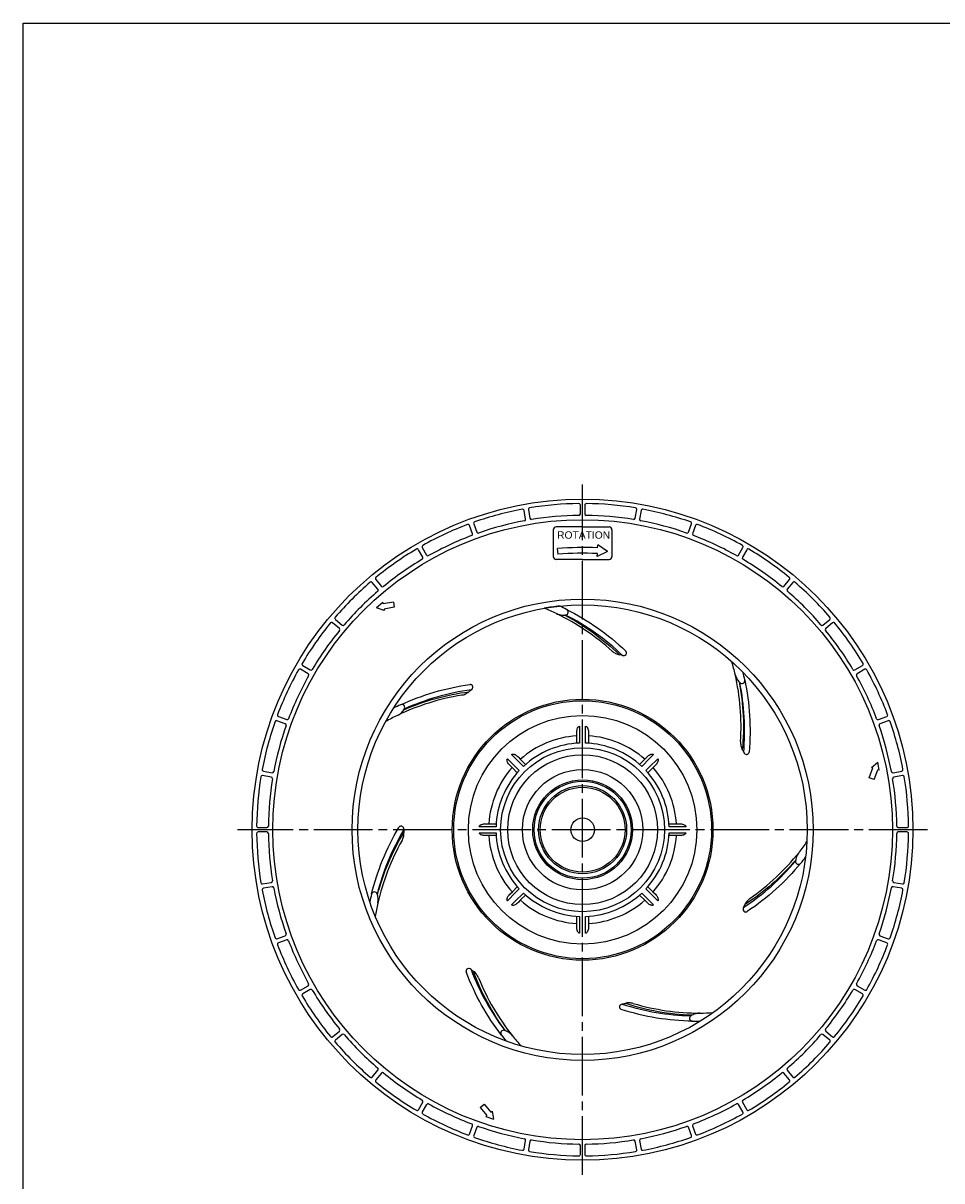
# Model space of a CAD drawing. Header units: millimetres. Extents: x 0 to 841, y 0 to 594.
# Tile 1 of 3: x 0 to 313, y 200 to 594. Entities that reach past the tile are written whole.
import ezdxf
from ezdxf.enums import TextEntityAlignment as Align

# ---------------------------------------------------------------- set-up
doc = ezdxf.new("R2010")
doc.units = ezdxf.units.MM
doc.linetypes.add('CENTER', pattern=[27, 20, -2, 3, -2])
doc.linetypes.add('HS', pattern=[0])
doc.styles.get("Standard").update_dxf_attribs({"font": 'arial.ttf'})

msp = doc.modelspace()

# ---------------------------------------------------------------- linework, layer by layer
at = {"color": 7, "linetype": 'HS'}
for p, q in [((0, 0), (0, 594)), ((0, 594), (841, 594))]:
    msp.add_line(p, q, dxfattribs=at)
at = {"color": 7, "linetype": 'CENTER'}
for p, q in [((190.5, 202), (190.5, 437)), ((308, 319.5), (73, 319.5))]:
    msp.add_line(p, q, dxfattribs=at)
at = {"color": 7}
for p, q in [((189.75, 426.99), (189.75, 429.99)), ((191.25, 429.99), (191.25, 426.99)), ((171.1, 425.23), (170.57, 428.18)), ((172.05, 428.44), (172.57, 425.49)), ((208.43, 425.49), (208.95, 428.44)), ((210.43, 428.18), (209.9, 425.23)), ((153.03, 420.25), (152, 423.07)), ((153.41, 423.59), (154.44, 420.77)), ((190.5, 422.56), (181.5, 422.56)), ((190.5, 422.56), (199.5, 422.56)), ((226.56, 420.77), (227.59, 423.59)), ((229, 423.07), (227.97, 420.25)), ((180.5, 421.56), (180.5, 412.5)), ((200.5, 421.56), (200.5, 412.5)), ((136.1, 412.22), (134.6, 414.81)), ((135.9, 415.56), (137.4, 412.97)), ((182.13, 413.25), (181.96, 415.17)), ((198.95, 414.19), (195.47, 412.43)), ((195.63, 415.42), (195.68, 416.42)), ((198.95, 414.19), (195.68, 416.42)), ((243.6, 412.97), (245.1, 415.56)), ((246.4, 414.81), (244.9, 412.22)), ((190.5, 411.5), (181.5, 411.5)), ((190.5, 411.5), (199.5, 411.5)), ((195.47, 412.43), (195.53, 413.47)), ((120.83, 401.36), (118.9, 403.66)), ((120.05, 404.62), (121.98, 402.33)), ((259.02, 402.33), (260.95, 404.62)), ((262.1, 403.66), (260.17, 401.36)), ((177.46, 394.88), (177.49, 394.87)), ((182.91, 395.54), (182.74, 395.61)), ((106.34, 391.1), (108.64, 389.17)), ((272.36, 389.17), (274.66, 391.1)), ((107.67, 388.02), (105.38, 389.95)), ((275.62, 389.95), (273.33, 388.02)), ((95.19, 375.4), (97.78, 373.9)), ((283.22, 373.9), (285.81, 375.4)), ((97.03, 372.6), (94.44, 374.1)), ((286.56, 374.1), (283.97, 372.6)), ((89.23, 355.56), (86.41, 356.59)), ((86.93, 358), (89.75, 356.97)), ((189.49, 354.69), (189.49, 352.93)), ((191.52, 350.74), (191.51, 354.69)), ((291.25, 356.97), (294.07, 358)), ((294.59, 356.59), (291.77, 355.56)), ((188.5, 348.95), (188.5, 352.61)), ((189.49, 352.93), (189.48, 348.98)), ((191.52, 348.98), (191.52, 350.74)), ((192.5, 352.61), (192.5, 348.95)), ((164.9, 343.66), (166.14, 342.42)), ((169.13, 342.31), (166.34, 345.1)), ((168.51, 344.32), (169.41, 343.41)), ((169.41, 343.41), (171.09, 341.74)), ((209.91, 341.74), (211.59, 343.41)), ((213.42, 343.86), (210.63, 341.07)), ((211.59, 343.41), (212.49, 344.32)), ((213.31, 340.87), (216.1, 343.66)), ((214.66, 345.1), (213.42, 343.86)), ((81.82, 339.43), (84.77, 338.9)), ((166.59, 340.59), (165.68, 341.49)), ((166.14, 342.42), (168.93, 339.63)), ((168.26, 338.91), (166.59, 340.59)), ((170.37, 341.07), (169.13, 342.31)), ((212.07, 339.63), (213.31, 340.87)), ((214.41, 340.59), (212.74, 338.91)), ((215.32, 341.49), (214.41, 340.59)), ((296.23, 338.9), (299.18, 339.43)), ((84.51, 337.43), (81.56, 337.95)), ((299.44, 337.95), (296.49, 337.43)), ((80.01, 320.25), (83.01, 320.25)), ((159.26, 320.52), (155.31, 320.51)), ((157.39, 321.5), (161.05, 321.5)), ((161.02, 320.52), (159.26, 320.52)), ((219.95, 321.5), (223.61, 321.5)), ((223.93, 320.51), (219.98, 320.52)), ((225.69, 320.51), (223.93, 320.51)), ((297.99, 320.25), (300.99, 320.25)), ((83.01, 318.75), (80.01, 318.75)), ((155.31, 318.49), (157.07, 318.49)), ((157.07, 318.49), (161.02, 318.48)), ((161.05, 317.5), (157.39, 317.5)), ((223.61, 317.5), (219.95, 317.5)), ((219.98, 318.48), (221.74, 318.48)), ((221.74, 318.48), (225.69, 318.49)), ((300.99, 318.75), (297.99, 318.75)), ((81.56, 301.05), (84.51, 301.57)), ((84.77, 300.1), (81.82, 299.57)), ((166.59, 298.41), (168.26, 300.09)), ((212.74, 300.09), (214.41, 298.41)), ((299.18, 299.57), (296.23, 300.1)), ((296.49, 301.57), (299.44, 301.05)), ((167.69, 298.13), (164.9, 295.34)), ((165.68, 297.51), (166.59, 298.41)), ((167.58, 295.14), (170.37, 297.93)), ((168.93, 299.37), (167.69, 298.13)), ((169.41, 295.59), (168.51, 294.68)), ((171.09, 297.26), (169.41, 295.59)), ((211.59, 295.59), (209.91, 297.26)), ((210.63, 297.93), (211.87, 296.69)), ((212.49, 294.68), (211.59, 295.59)), ((211.87, 296.69), (214.66, 293.9)), ((214.86, 296.58), (212.07, 299.37)), ((214.41, 298.41), (215.32, 297.51)), ((216.1, 295.34), (214.86, 296.58)), ((166.34, 293.9), (167.58, 295.14)), ((188.5, 286.39), (188.5, 290.05)), ((189.48, 290.02), (189.48, 288.26)), ((189.48, 288.26), (189.49, 284.31)), ((191.51, 286.07), (191.52, 290.02)), ((192.5, 290.05), (192.5, 286.39)), ((191.51, 284.31), (191.51, 286.07)), ((86.41, 282.41), (89.23, 283.44)), ((89.75, 282.03), (86.93, 281)), ((294.07, 281), (291.25, 282.03)), ((291.77, 283.44), (294.59, 282.41)), ((94.44, 264.9), (97.03, 266.4)), ((97.78, 265.1), (95.19, 263.6)), ((285.81, 263.6), (283.22, 265.1)), ((283.97, 266.4), (286.56, 264.9)), ((105.38, 249.05), (107.67, 250.98)), ((108.64, 249.83), (106.34, 247.9)), ((274.66, 247.9), (272.36, 249.83)), ((273.33, 250.98), (275.62, 249.05)), ((118.9, 235.34), (120.83, 237.64)), ((121.98, 236.67), (120.05, 234.38)), ((260.95, 234.38), (259.02, 236.67)), ((260.17, 237.64), (262.1, 235.34)), ((134.6, 224.19), (136.1, 226.78)), ((137.4, 226.03), (135.9, 223.44)), ((245.1, 223.44), (243.6, 226.03)), ((244.9, 226.78), (246.4, 224.19)), ((152, 215.93), (153.03, 218.75)), ((154.44, 218.23), (153.41, 215.41)), ((227.59, 215.41), (226.56, 218.23)), ((227.97, 218.75), (229, 215.93)), ((170.57, 210.82), (171.1, 213.77)), ((172.57, 213.51), (172.05, 210.56)), ((208.95, 210.56), (208.43, 213.51)), ((209.9, 213.77), (210.43, 210.82)), ((189.75, 209.01), (189.75, 212.01)), ((191.25, 212.01), (191.25, 209.01))]:
    msp.add_line(p, q, dxfattribs=at)
at = {"color": 7, "ltscale": 0.884703}
for p, q in [((122.48, 396.87), (120.31, 395.05)), ((122.97, 394.08), (120.31, 395.05)), ((122.48, 396.87), (122.57, 396.36)), ((126.07, 396.98), (122.57, 396.36)), ((126.38, 395.21), (122.88, 394.59)), ((122.88, 394.59), (122.97, 394.08)), ((126.07, 396.98), (126.38, 395.21)), ((288.12, 337.18), (289.34, 340.51)), ((288.85, 340.69), (291.02, 342.51)), ((289.34, 340.51), (288.85, 340.69)), ((289.81, 336.56), (291.03, 339.9)), ((291.51, 339.72), (291.02, 342.51)), ((291.51, 339.72), (291.03, 339.9)), ((289.81, 336.56), (288.12, 337.18)), ((155.62, 224.96), (157, 226.12)), ((155.62, 224.96), (157.9, 222.24)), ((157, 226.12), (159.28, 223.4)), ((157.51, 221.91), (157.9, 222.24)), ((157.51, 221.91), (160.16, 220.94)), ((159.28, 223.4), (159.67, 223.73)), ((159.67, 223.73), (160.16, 220.94))]:
    msp.add_line(p, q, dxfattribs=at)
at = {"color": 7, "linetype": 'Continuous'}
msp.add_line((190.5, 347.4), (190.5, 347.4), dxfattribs=at)
at = {"color": 7, "ltscale": 0.740761}
msp.add_line((190.5, 319.5), (190.5, 319.5), dxfattribs=at)
at = {"color": 7}
for radius in [112.5, 105.5, 78.5, 76.5, 44.4, 43.9, 38.9, 27.9, 25.5, 20.5, 17, 16.5, 15, 14.45, 4]:
    msp.add_circle((190.5, 319.5), radius, dxfattribs=at)
for centre, radius, start, end in [((190.5, 319.5), 111, 90.6482, 99.3518), ((189.25, 429.99), 0.5, 0, 90.6482), ((191.75, 429.99), 0.5, 89.3518, 180), ((190.5, 319.5), 111, 80.6482, 89.3518), ((190.5, 319.5), 111, 100.6482, 109.3518), ((170.08, 428.1), 0.5, 10, 100.6482), ((172.54, 428.53), 0.5, 99.3518, 190), ((190.5, 319.5), 107, 90.6662, 99.3338), ((189.25, 426.99), 0.5, 270.6662, 0), ((191.75, 426.99), 0.5, 180, 269.3338), ((190.5, 319.5), 107, 80.6662, 89.3338), ((208.46, 428.53), 0.5, 350, 80.6482), ((210.92, 428.1), 0.5, 79.3518, 170), ((190.5, 319.5), 111, 70.6482, 79.3518), ((190.5, 319.5), 111, 110.6482, 119.3518), ((151.53, 422.9), 0.5, 20, 110.6482), ((153.88, 423.76), 0.5, 109.3518, 200), ((190.5, 319.5), 107, 100.6662, 109.3338), ((170.6, 425.14), 0.5, 280.6662, 10), ((173.07, 425.58), 0.5, 190, 279.3338), ((181.5, 421.56), 1, 90, 180), ((199.5, 421.56), 1, 0, 90), ((207.93, 425.58), 0.5, 260.6662, 350), ((210.4, 425.14), 0.5, 170, 259.3338), ((190.5, 319.5), 107, 70.6662, 79.3338), ((227.12, 423.76), 0.5, 340, 70.6482), ((229.47, 422.9), 0.5, 69.3518, 160), ((190.5, 319.5), 111, 60.6482, 69.3518), ((190.5, 319.5), 107, 110.6662, 119.3338), ((152.56, 420.08), 0.5, 290.6662, 20), ((154.91, 420.94), 0.5, 200, 289.3338), ((226.09, 420.94), 0.5, 250.6662, 340), ((228.44, 420.08), 0.5, 160, 249.3338), ((190.5, 319.5), 107, 60.6662, 69.3338), ((190.5, 319.5), 111, 120.6482, 129.3518), ((134.17, 414.56), 0.5, 30, 120.6482), ((136.34, 415.81), 0.5, 119.3518, 210), ((190.61, 317.55), 98, 87.0633, 95.0627), ((244.66, 415.81), 0.5, 330, 60.6482), ((246.83, 414.56), 0.5, 59.3518, 150), ((190.5, 319.5), 111, 50.6482, 59.3518), ((190.5, 319.5), 107, 120.6662, 129.3338), ((135.67, 411.97), 0.5, 300.6662, 30), ((137.84, 413.22), 0.5, 210, 299.3338), ((181.5, 412.5), 1, 180, 270), ((190.39, 317.61), 96, 86.9346, 94.9392), ((199.5, 412.5), 1, 270, 0), ((243.16, 413.22), 0.5, 240.6662, 330), ((245.33, 411.97), 0.5, 150, 239.3338), ((190.5, 319.5), 107, 50.6662, 59.3338), ((190.5, 319.5), 111, 130.6482, 139.3518), ((118.52, 403.34), 0.5, 40, 130.6482), ((120.43, 404.95), 0.5, 129.3518, 220), ((122.36, 402.65), 0.5, 220, 309.3338), ((258.64, 402.65), 0.5, 230.6662, 320), ((260.57, 404.95), 0.5, 320, 50.6482), ((262.48, 403.34), 0.5, 49.3518, 140), ((190.5, 319.5), 111, 40.6482, 49.3518), ((190.5, 319.5), 107, 130.6662, 139.3338), ((120.45, 401.04), 0.5, 310.6662, 40), ((260.55, 401.04), 0.5, 140, 229.3338), ((190.5, 319.5), 107, 40.6662, 49.3338), ((190.5, 319.5), 76.5, 95.8239, 99.8126), ((147.01, 320.03), 80.81, 64.6557, 67.8645), ((147.01, 320.03), 83.6, 62.9307, 64.7009), ((105.05, 389.57), 0.5, 50, 140.6482), ((106.66, 391.48), 0.5, 139.3518, 230), ((190.5, 319.5), 73.29, 94.5155, 94.7592), ((274.34, 391.48), 0.5, 310, 40.6482), ((275.95, 389.57), 0.5, 39.3518, 130), ((190.5, 319.5), 111, 140.6482, 149.3518), ((190.5, 319.5), 107, 140.6662, 149.3338), ((107.35, 387.64), 0.5, 320.6662, 50), ((108.96, 389.55), 0.5, 230, 319.3338), ((272.04, 389.55), 0.5, 220.6662, 310), ((273.65, 387.64), 0.5, 130, 219.3338), ((190.5, 319.5), 107, 30.6662, 39.3338), ((190.5, 319.5), 111, 30.6482, 39.3518), ((190.5, 319.5), 60.85, 77.0868, 78.0752), ((95.44, 375.83), 0.5, 149.3518, 240), ((163.8, 353.83), 80.81, 13.2271, 16.4359), ((285.56, 375.83), 0.5, 300, 30.6482), ((190.5, 319.5), 111, 150.6482, 159.3518), ((190.5, 319.5), 107, 150.6662, 159.3338), ((94.19, 373.66), 0.5, 60, 150.6482), ((96.78, 372.16), 0.5, 330.6662, 60), ((98.03, 374.33), 0.5, 240, 329.3338), ((163.8, 353.83), 83.6, 11.5021, 13.2723), ((282.97, 374.33), 0.5, 210.6662, 300), ((284.22, 372.16), 0.5, 120, 209.3338), ((190.5, 319.5), 107, 20.6662, 29.3338), ((286.81, 373.66), 0.5, 29.3518, 120), ((190.5, 319.5), 111, 20.6482, 29.3518), ((190.5, 319.5), 60.85, 128.5154, 129.5038), ((190.5, 319.5), 73.29, 43.0869, 43.3306), ((87.1, 358.47), 0.5, 159.3518, 250), ((162.97, 285.83), 83.6, 114.3592, 116.1294), ((190.5, 319.5), 73.29, 145.944, 146.1878), ((293.9, 358.47), 0.5, 290, 20.6482), ((190.5, 319.5), 111, 160.6482, 169.3518), ((190.5, 319.5), 107, 160.6662, 169.3338), ((86.24, 356.12), 0.5, 70, 160.6482), ((89.06, 355.09), 0.5, 340.6662, 70), ((89.92, 357.44), 0.5, 250, 339.3338), ((162.97, 285.83), 80.81, 116.0842, 119.293), ((291.08, 357.44), 0.5, 200.6662, 290), ((291.94, 355.09), 0.5, 110, 199.3338), ((190.5, 319.5), 107, 10.6662, 19.3338), ((294.76, 356.12), 0.5, 19.3518, 110), ((190.5, 319.5), 111, 10.6482, 19.3518), ((190.5, 319.5), 32, 93.5833, 131.4167), ((190.5, 319.5), 32, 48.5833, 86.4167), ((190.5, 319.5), 29.5, 91.9748, 133.0252), ((190.5, 319.5), 29.5, 46.9748, 88.0252), ((190.5, 319.5), 60.85, 25.6582, 26.6466), ((81.9, 339.92), 0.5, 169.3518, 260), ((84.86, 339.4), 0.5, 260, 349.3338), ((190.5, 319.5), 32, 138.5833, 176.4167), ((190.5, 319.5), 29.5, 136.9748, 178.0252), ((190.5, 319.5), 29.5, 1.9748, 43.0252), ((190.5, 319.5), 32, 3.5833, 41.4167), ((296.14, 339.4), 0.5, 190.6662, 280), ((299.1, 339.92), 0.5, 280, 10.6482), ((190.5, 319.5), 111, 170.6482, 179.3518), ((81.47, 337.46), 0.5, 80, 170.6482), ((190.5, 319.5), 107, 170.6662, 179.3338), ((84.42, 336.93), 0.5, 350.6662, 80), ((296.58, 336.93), 0.5, 100, 189.3338), ((190.5, 319.5), 107, 0.6662, 9.3338), ((299.53, 337.46), 0.5, 9.3518, 100), ((190.5, 319.5), 111, 0.6482, 9.3518), ((80.01, 320.75), 0.5, 179.3518, 270), ((83.01, 320.75), 0.5, 270, 359.3338), ((190.5, 319.5), 60.85, 179.9439, 180.9323), ((297.99, 320.75), 0.5, 180.6662, 270), ((300.99, 320.75), 0.5, 270, 0.6482), ((80.01, 318.25), 0.5, 90, 180.6482), ((190.5, 319.5), 111, 180.6482, 189.3518), ((83.01, 318.25), 0.5, 0.6662, 90), ((190.5, 319.5), 107, 180.6662, 189.3338), ((190.5, 319.5), 32, 183.5833, 221.4167), ((190.5, 319.5), 29.5, 181.9748, 223.0252), ((190.5, 319.5), 29.5, 316.9748, 358.0252), ((190.5, 319.5), 32, 318.5833, 356.4167), ((200.69, 361.78), 80.81, 321.7985, 325.0073), ((190.5, 319.5), 107, 350.6662, 359.3338), ((297.99, 318.25), 0.5, 90, 179.3338), ((190.5, 319.5), 111, 350.6482, 359.3518), ((300.99, 318.25), 0.5, 359.3518, 90), ((190.5, 319.5), 73.29, 351.6583, 351.9021), ((200.69, 361.78), 83.6, 320.0735, 321.8437), ((81.47, 301.54), 0.5, 189.3518, 280), ((81.9, 299.08), 0.5, 100, 190.6482), ((84.42, 302.07), 0.5, 280, 9.3338), ((84.86, 299.6), 0.5, 10.6662, 100), ((190.5, 319.5), 107, 190.6662, 199.3338), ((190.5, 319.5), 107, 340.6662, 349.3338), ((296.14, 299.6), 0.5, 80, 169.3338), ((296.58, 302.07), 0.5, 170.6662, 260), ((299.1, 299.08), 0.5, 349.3518, 80), ((299.53, 301.54), 0.5, 260, 350.6482), ((190.5, 319.5), 111, 190.6482, 199.3518), ((199.66, 276.99), 83.6, 165.7878, 167.558), ((190.5, 319.5), 73.29, 197.3726, 197.6164), ((190.5, 319.5), 32, 228.5833, 266.4167), ((190.5, 319.5), 29.5, 226.9748, 268.0252), ((190.5, 319.5), 29.5, 271.9748, 313.0252), ((190.5, 319.5), 32, 273.5833, 311.4167), ((190.5, 319.5), 111, 340.6482, 349.3518), ((199.66, 276.99), 80.81, 167.5128, 170.7216), ((190.5, 319.5), 60.85, 334.2297, 335.2181), ((89.06, 283.91), 0.5, 290, 19.3338), ((291.94, 283.91), 0.5, 160.6662, 250), ((86.24, 282.88), 0.5, 199.3518, 290), ((87.1, 280.53), 0.5, 110, 200.6482), ((190.5, 319.5), 111, 200.6482, 209.3518), ((89.92, 281.56), 0.5, 20.6662, 110), ((190.5, 319.5), 107, 200.6662, 209.3338), ((190.5, 319.5), 107, 330.6662, 339.3338), ((190.5, 319.5), 111, 330.6482, 339.3518), ((291.08, 281.56), 0.5, 70, 159.3338), ((293.9, 280.53), 0.5, 339.3518, 70), ((294.76, 282.88), 0.5, 250, 340.6482), ((190.5, 319.5), 60.85, 231.3725, 232.3609), ((94.19, 265.34), 0.5, 209.3518, 300), ((96.78, 266.84), 0.5, 300, 29.3338), ((98.03, 264.67), 0.5, 30.6662, 120), ((190.5, 319.5), 107, 210.6662, 219.3338), ((190.5, 319.5), 107, 320.6662, 329.3338), ((282.97, 264.67), 0.5, 60, 149.3338), ((284.22, 266.84), 0.5, 150.6662, 240), ((286.81, 265.34), 0.5, 240, 330.6482), ((95.44, 263.17), 0.5, 120, 210.6482), ((190.5, 319.5), 111, 210.6482, 219.3518), ((190.5, 319.5), 60.85, 282.8011, 283.7895), ((190.5, 319.5), 111, 320.6482, 329.3518), ((285.56, 263.17), 0.5, 329.3518, 60), ((190.5, 319.5), 73.29, 300.2297, 300.4735), ((229.91, 337.89), 80.81, 270.37, 273.5787), ((229.91, 337.89), 83.6, 268.6449, 270.4151), ((105.05, 249.43), 0.5, 219.3518, 310), ((107.35, 251.36), 0.5, 310, 39.3338), ((108.96, 249.45), 0.5, 40.6662, 130), ((190.5, 319.5), 107, 220.6662, 229.3338), ((229.45, 300.16), 83.6, 217.2164, 218.9866), ((190.5, 319.5), 73.29, 248.8012, 249.0449), ((229.45, 300.16), 80.81, 218.9414, 222.1502), ((190.5, 319.5), 107, 310.6662, 319.3338), ((272.04, 249.45), 0.5, 50, 139.3338), ((273.65, 251.36), 0.5, 140.6662, 230), ((275.95, 249.43), 0.5, 230, 320.6482), ((106.66, 247.52), 0.5, 130, 220.6482), ((190.5, 319.5), 111, 220.6482, 229.3518), ((190.5, 319.5), 111, 310.6482, 319.3518), ((274.34, 247.52), 0.5, 319.3518, 50), ((120.45, 237.96), 0.5, 320, 49.3338), ((122.36, 236.35), 0.5, 50.6662, 140), ((190.5, 319.5), 107, 230.6662, 239.3338), ((190.5, 319.5), 107, 300.6662, 309.3338), ((258.64, 236.35), 0.5, 40, 129.3338), ((260.55, 237.96), 0.5, 130.6662, 220), ((118.52, 235.66), 0.5, 229.3518, 320), ((120.43, 234.05), 0.5, 140, 230.6482), ((190.5, 319.5), 111, 230.6482, 239.3518), ((190.5, 319.5), 111, 300.6482, 309.3518), ((260.57, 234.05), 0.5, 309.3518, 40), ((262.48, 235.66), 0.5, 220, 310.6482), ((135.67, 227.03), 0.5, 330, 59.3338), ((137.84, 225.78), 0.5, 60.6662, 150), ((190.5, 319.5), 107, 240.6662, 249.3338), ((190.5, 319.5), 107, 290.6662, 299.3338), ((243.16, 225.78), 0.5, 30, 119.3338), ((245.33, 227.03), 0.5, 120.6662, 210), ((134.17, 224.44), 0.5, 239.3518, 330), ((136.34, 223.19), 0.5, 150, 240.6482), ((190.5, 319.5), 111, 240.6482, 249.3518), ((190.5, 319.5), 111, 290.6482, 299.3518), ((244.66, 223.19), 0.5, 299.3518, 30), ((246.83, 224.44), 0.5, 210, 300.6482), ((152.56, 218.92), 0.5, 340, 69.3338), ((154.91, 218.06), 0.5, 70.6662, 160), ((190.5, 319.5), 107, 250.6662, 259.3338), ((190.5, 319.5), 107, 280.6662, 289.3338), ((226.09, 218.06), 0.5, 20, 109.3338), ((228.44, 218.92), 0.5, 110.6662, 200), ((151.53, 216.1), 0.5, 249.3518, 340), ((153.88, 215.24), 0.5, 160, 250.6482), ((190.5, 319.5), 111, 250.6482, 259.3518), ((170.6, 213.86), 0.5, 350, 79.3338), ((173.07, 213.42), 0.5, 80.6662, 170), ((190.5, 319.5), 107, 260.6662, 269.3338), ((190.5, 319.5), 107, 270.6662, 279.3338), ((207.93, 213.42), 0.5, 10, 99.3338), ((210.4, 213.86), 0.5, 100.6662, 190), ((190.5, 319.5), 111, 280.6482, 289.3518), ((227.12, 215.24), 0.5, 289.3518, 20), ((229.47, 216.1), 0.5, 200, 290.6482), ((170.08, 210.9), 0.5, 259.3518, 350), ((172.54, 210.47), 0.5, 170, 260.6482), ((190.5, 319.5), 111, 260.6482, 269.3518), ((189.25, 209.01), 0.5, 269.3518, 0), ((189.25, 212.01), 0.5, 0, 89.3338), ((191.75, 212.01), 0.5, 90.6662, 180), ((191.75, 209.01), 0.5, 180, 270.6482), ((190.5, 319.5), 111, 270.6482, 279.3518), ((208.46, 210.47), 0.5, 279.3518, 10), ((210.92, 210.9), 0.5, 190, 280.6482)]:
    msp.add_arc(centre, radius, start, end, dxfattribs=at)
for points, knots in [([(184.73, 392.57), (184.95, 392.58), (185.16, 392.67), (185.49, 392.96), (185.6, 393.16), (185.67, 393.6), (185.62, 393.82), (185.42, 394.21), (185.25, 394.37), (185.06, 394.47)], [0, 0, 0, 0, 0.25, 0.25, 0.5, 0.5, 0.75, 0.75, 1, 1, 1, 1]), ([(185.06, 394.47), (188.73, 392.62), (192.24, 390.52), (198.96, 385.81), (202.15, 383.21), (205.19, 380.32)], [0, 0, 0, 0, 0.5, 0.5, 1, 1, 1, 1]), ([(200.6, 380.26), (197.73, 382.86), (194.7, 385.22), (188.37, 389.49), (185.06, 391.39), (181.6, 393.06)], [0, 0, 0, 0, 0.5, 0.5, 1, 1, 1, 1]), ([(181.6, 393.06), (182.04, 392.85), (182.5, 392.7), (183.21, 392.57), (183.45, 392.54), (183.93, 392.52), (184.18, 392.52), (184.42, 392.54)], [0, 0, 0, 0, 0.5, 0.5, 0.75, 0.75, 1, 1, 1, 1]), ([(184.42, 392.54), (187.85, 390.75), (191.12, 388.72), (197.34, 384.21), (200.29, 381.74), (203.07, 379.03)], [0, 0, 0, 0, 0.5, 0.5, 1, 1, 1, 1]), ([(204.1, 378.81), (201.18, 381.6), (198.11, 384.13), (191.65, 388.72), (188.27, 390.76), (184.73, 392.57)], [0, 0, 0, 0, 0.5, 0.5, 1, 1, 1, 1]), ([(200.6, 380.26), (200.95, 379.96), (201.33, 379.7), (201.96, 379.39), (202.17, 379.3), (202.62, 379.15), (202.84, 379.08), (203.07, 379.03)], [0, 0, 0, 0, 0.5, 0.5, 0.75, 0.75, 1, 1, 1, 1]), ([(204.1, 378.81), (204.32, 378.75), (204.55, 378.76), (204.96, 378.88), (205.15, 378.99), (205.35, 379.23), (205.4, 379.32), (205.47, 379.52), (205.48, 379.63), (205.47, 379.84), (205.44, 379.95), (205.34, 380.15), (205.27, 380.24), (205.19, 380.32)], [0, 0, 0, 0, 0.25, 0.25, 0.5, 0.5, 0.625, 0.625, 0.75, 0.75, 0.875, 0.875, 1, 1, 1, 1]), ([(244.31, 349.49), (244.55, 353.36), (244.51, 357.19), (243.89, 364.8), (243.31, 368.58), (242.46, 372.32)], [0, 0, 0, 0, 0.5, 0.5, 1, 1, 1, 1]), ([(242.46, 372.32), (242.58, 371.85), (242.74, 371.4), (243.08, 370.76), (243.21, 370.55), (243.49, 370.16), (243.65, 369.97), (243.81, 369.8)], [0, 0, 0, 0, 0.5, 0.5, 0.75, 0.75, 1, 1, 1, 1]), ([(244.03, 369.57), (244.18, 369.41), (244.38, 369.3), (244.81, 369.22), (245.04, 369.26), (245.42, 369.48), (245.57, 369.65), (245.74, 370.06), (245.76, 370.28), (245.72, 370.5)], [0, 0, 0, 0, 0.25, 0.25, 0.5, 0.5, 0.75, 0.75, 1, 1, 1, 1]), ([(245.72, 370.5), (246.57, 366.48), (247.12, 362.42), (247.62, 354.23), (247.57, 350.11), (247.21, 345.94)], [0, 0, 0, 0, 0.5, 0.5, 1, 1, 1, 1]), ([(128.49, 361.98), (132.22, 363.71), (136.06, 365.14), (143.93, 367.46), (147.96, 368.33), (152.11, 368.9)], [0, 0, 0, 0, 0.5, 0.5, 1, 1, 1, 1]), ([(129.6, 360.29), (133.14, 361.85), (136.77, 363.14), (144.17, 365.2), (147.94, 365.96), (151.79, 366.45)], [0, 0, 0, 0, 0.5, 0.5, 1, 1, 1, 1]), ([(152.61, 367.11), (148.61, 366.57), (144.71, 365.75), (137.1, 363.55), (133.39, 362.19), (129.78, 360.55)], [0, 0, 0, 0, 0.5, 0.5, 1, 1, 1, 1]), ([(149.29, 365.28), (149.75, 365.36), (150.19, 365.5), (150.82, 365.8), (151.03, 365.91), (151.42, 366.16), (151.61, 366.3), (151.79, 366.45)], [0, 0, 0, 0, 0.5, 0.5, 0.75, 0.75, 1, 1, 1, 1]), ([(152.61, 367.11), (152.79, 367.25), (152.93, 367.43), (153.1, 367.83), (153.12, 368.05), (153.06, 368.35), (153.02, 368.45), (152.91, 368.62), (152.83, 368.7), (152.66, 368.82), (152.55, 368.87), (152.34, 368.92), (152.22, 368.92), (152.11, 368.9)], [0, 0, 0, 0, 0.25, 0.25, 0.5, 0.5, 0.625, 0.625, 0.75, 0.75, 0.875, 0.875, 1, 1, 1, 1]), ([(243.81, 369.8), (244.55, 365.99), (245, 362.17), (245.36, 354.5), (245.27, 350.65), (244.88, 346.79)], [0, 0, 0, 0, 0.5, 0.5, 1, 1, 1, 1]), ([(245.35, 345.85), (245.71, 349.87), (245.78, 353.85), (245.33, 361.76), (244.82, 365.68), (244.03, 369.57)], [0, 0, 0, 0, 0.5, 0.5, 1, 1, 1, 1]), ([(149.29, 365.28), (145.47, 364.66), (141.74, 363.76), (134.45, 361.47), (130.9, 360.07), (127.44, 358.41)], [0, 0, 0, 0, 0.5, 0.5, 1, 1, 1, 1]), ([(127.44, 358.41), (127.88, 358.62), (128.28, 358.89), (128.82, 359.36), (129, 359.53), (129.32, 359.89), (129.47, 360.08), (129.6, 360.29)], [0, 0, 0, 0, 0.5, 0.5, 0.75, 0.75, 1, 1, 1, 1]), ([(129.78, 360.55), (129.9, 360.73), (129.96, 360.95), (129.94, 361.38), (129.85, 361.6), (129.56, 361.92), (129.35, 362.03), (128.92, 362.1), (128.7, 362.07), (128.49, 361.98)], [0, 0, 0, 0, 0.25, 0.25, 0.5, 0.5, 0.75, 0.75, 1, 1, 1, 1]), ([(188.5, 352.61), (188.5, 352.81), (188.51, 353.02), (188.57, 353.42), (188.62, 353.62), (188.75, 354.01), (188.84, 354.21), (189.03, 354.45), (189.11, 354.53), (189.28, 354.64), (189.38, 354.68), (189.49, 354.69)], [0, 0, 0, 0, 0.25, 0.25, 0.5, 0.5, 0.75, 0.75, 0.875, 0.875, 1, 1, 1, 1]), ([(191.51, 354.69), (191.62, 354.68), (191.72, 354.65), (191.89, 354.53), (191.97, 354.45), (192.09, 354.29), (192.15, 354.2), (192.24, 354.02), (192.28, 353.92), (192.38, 353.63), (192.42, 353.42), (192.49, 353.02), (192.5, 352.81), (192.5, 352.61)], [0, 0, 0, 0, 0.125, 0.125, 0.25, 0.25, 0.375, 0.375, 0.5, 0.5, 0.75, 0.75, 1, 1, 1, 1]), ([(244.31, 349.49), (244.28, 349.03), (244.32, 348.57), (244.47, 347.88), (244.53, 347.66), (244.69, 347.22), (244.78, 347), (244.88, 346.79)], [0, 0, 0, 0, 0.5, 0.5, 0.75, 0.75, 1, 1, 1, 1]), ([(165.68, 341.49), (165.53, 341.64), (165.4, 341.8), (165.15, 342.12), (165.04, 342.3), (164.86, 342.67), (164.79, 342.87), (164.75, 343.18), (164.75, 343.28), (164.79, 343.49), (164.83, 343.59), (164.9, 343.66)], [0, 0, 0, 0, 0.25, 0.25, 0.5, 0.5, 0.75, 0.75, 0.875, 0.875, 1, 1, 1, 1]), ([(166.34, 345.1), (166.41, 345.17), (166.51, 345.21), (166.71, 345.25), (166.82, 345.25), (167.03, 345.23), (167.13, 345.2), (167.32, 345.14), (167.42, 345.1), (167.7, 344.96), (167.87, 344.85), (168.2, 344.6), (168.36, 344.47), (168.51, 344.32)], [0, 0, 0, 0, 0.125, 0.125, 0.25, 0.25, 0.375, 0.375, 0.5, 0.5, 0.75, 0.75, 1, 1, 1, 1]), ([(212.49, 344.32), (212.64, 344.47), (212.8, 344.6), (213.12, 344.85), (213.3, 344.96), (213.67, 345.14), (213.87, 345.21), (214.18, 345.25), (214.28, 345.25), (214.49, 345.21), (214.59, 345.17), (214.66, 345.1)], [0, 0, 0, 0, 0.25, 0.25, 0.5, 0.5, 0.75, 0.75, 0.875, 0.875, 1, 1, 1, 1]), ([(216.1, 343.66), (216.17, 343.59), (216.21, 343.49), (216.25, 343.29), (216.25, 343.18), (216.23, 342.97), (216.2, 342.87), (216.14, 342.68), (216.1, 342.58), (215.96, 342.3), (215.85, 342.13), (215.6, 341.8), (215.47, 341.64), (215.32, 341.49)], [0, 0, 0, 0, 0.125, 0.125, 0.25, 0.25, 0.375, 0.375, 0.5, 0.5, 0.75, 0.75, 1, 1, 1, 1]), ([(245.35, 345.85), (245.44, 345.64), (245.59, 345.46), (245.94, 345.21), (246.15, 345.14), (246.46, 345.13), (246.56, 345.15), (246.76, 345.22), (246.85, 345.28), (247.01, 345.42), (247.07, 345.51), (247.17, 345.71), (247.2, 345.82), (247.21, 345.94)], [0, 0, 0, 0, 0.25, 0.25, 0.5, 0.5, 0.625, 0.625, 0.75, 0.75, 0.875, 0.875, 1, 1, 1, 1]), ([(118.63, 297.51), (119.6, 301.5), (120.87, 305.39), (123.97, 312.99), (125.8, 316.69), (127.94, 320.29)], [0, 0, 0, 0, 0.5, 0.5, 1, 1, 1, 1]), ([(129.65, 319.56), (127.58, 316.1), (125.79, 312.54), (122.76, 305.22), (121.52, 301.46), (120.55, 297.62)], [0, 0, 0, 0, 0.5, 0.5, 1, 1, 1, 1]), ([(129.65, 319.56), (129.66, 319.79), (129.6, 320.01), (129.39, 320.39), (129.24, 320.54), (128.96, 320.68), (128.86, 320.71), (128.66, 320.74), (128.55, 320.73), (128.34, 320.66), (128.24, 320.61), (128.07, 320.47), (128, 320.39), (127.94, 320.29)], [0, 0, 0, 0, 0.25, 0.25, 0.5, 0.5, 0.625, 0.625, 0.75, 0.75, 0.875, 0.875, 1, 1, 1, 1]), ([(155.31, 320.51), (155.32, 320.62), (155.35, 320.72), (155.47, 320.89), (155.55, 320.97), (155.71, 321.09), (155.8, 321.15), (155.98, 321.24), (156.08, 321.28), (156.37, 321.38), (156.58, 321.42), (156.98, 321.49), (157.19, 321.5), (157.39, 321.5)], [0, 0, 0, 0, 0.125, 0.125, 0.25, 0.25, 0.375, 0.375, 0.5, 0.5, 0.75, 0.75, 1, 1, 1, 1]), ([(223.61, 321.5), (223.81, 321.5), (224.02, 321.49), (224.42, 321.43), (224.62, 321.38), (225.01, 321.25), (225.21, 321.16), (225.45, 320.97), (225.53, 320.89), (225.64, 320.72), (225.68, 320.62), (225.69, 320.51)], [0, 0, 0, 0, 0.25, 0.25, 0.5, 0.5, 0.75, 0.75, 0.875, 0.875, 1, 1, 1, 1]), ([(120.64, 297.32), (121.63, 301.06), (122.88, 304.7), (125.89, 311.77), (127.64, 315.2), (129.66, 318.51)], [0, 0, 0, 0, 0.5, 0.5, 1, 1, 1, 1]), ([(129.01, 315.83), (127.12, 312.45), (125.49, 308.97), (122.74, 301.85), (121.62, 298.2), (120.76, 294.46)], [0, 0, 0, 0, 0.5, 0.5, 1, 1, 1, 1]), ([(129.01, 315.83), (129.23, 316.23), (129.4, 316.66), (129.56, 317.34), (129.6, 317.57), (129.65, 318.04), (129.66, 318.27), (129.66, 318.51)], [0, 0, 0, 0, 0.5, 0.5, 0.75, 0.75, 1, 1, 1, 1]), ([(157.39, 317.5), (157.19, 317.5), (156.98, 317.51), (156.58, 317.57), (156.38, 317.62), (155.99, 317.75), (155.79, 317.84), (155.55, 318.03), (155.47, 318.11), (155.36, 318.28), (155.32, 318.38), (155.31, 318.49)], [0, 0, 0, 0, 0.25, 0.25, 0.5, 0.5, 0.75, 0.75, 0.875, 0.875, 1, 1, 1, 1]), ([(225.69, 318.49), (225.68, 318.38), (225.65, 318.28), (225.53, 318.11), (225.45, 318.03), (225.29, 317.91), (225.2, 317.85), (225.02, 317.76), (224.92, 317.72), (224.63, 317.62), (224.42, 317.57), (224.02, 317.51), (223.81, 317.5), (223.61, 317.5)], [0, 0, 0, 0, 0.125, 0.125, 0.25, 0.25, 0.375, 0.375, 0.5, 0.5, 0.75, 0.75, 1, 1, 1, 1]), ([(247.49, 296.13), (250.67, 298.36), (253.64, 300.78), (259.21, 306), (261.8, 308.81), (264.19, 311.8)], [0, 0, 0, 0, 0.5, 0.5, 1, 1, 1, 1]), ([(264.19, 311.8), (263.89, 311.42), (263.65, 311.01), (263.36, 310.35), (263.28, 310.12), (263.15, 309.65), (263.1, 309.42), (263.06, 309.18)], [0, 0, 0, 0, 0.5, 0.5, 0.75, 0.75, 1, 1, 1, 1]), ([(245.29, 293.05), (248.67, 295.27), (251.82, 297.7), (257.73, 302.98), (260.47, 305.82), (263.02, 308.87)], [0, 0, 0, 0, 0.5, 0.5, 1, 1, 1, 1]), ([(263.06, 309.18), (260.55, 306.23), (257.85, 303.49), (252.07, 298.43), (249, 296.11), (245.74, 294)], [0, 0, 0, 0, 0.5, 0.5, 1, 1, 1, 1]), ([(264.8, 308.13), (262.19, 304.96), (259.36, 302), (253.27, 296.5), (250.01, 293.96), (246.53, 291.65)], [0, 0, 0, 0, 0.5, 0.5, 1, 1, 1, 1]), ([(263.02, 308.87), (262.99, 308.65), (263.02, 308.42), (263.24, 308.04), (263.41, 307.89), (263.81, 307.72), (264.04, 307.71), (264.47, 307.83), (264.66, 307.96), (264.8, 308.13)], [0, 0, 0, 0, 0.25, 0.25, 0.5, 0.5, 0.75, 0.75, 1, 1, 1, 1]), ([(120.55, 297.62), (120.48, 297.83), (120.35, 298.01), (120, 298.27), (119.77, 298.33), (119.34, 298.3), (119.13, 298.21), (118.8, 297.92), (118.68, 297.72), (118.63, 297.51)], [0, 0, 0, 0, 0.25, 0.25, 0.5, 0.5, 0.75, 0.75, 1, 1, 1, 1]), ([(120.76, 294.46), (120.87, 294.93), (120.91, 295.41), (120.88, 296.13), (120.86, 296.37), (120.77, 296.85), (120.72, 297.09), (120.64, 297.32)], [0, 0, 0, 0, 0.5, 0.5, 0.75, 0.75, 1, 1, 1, 1]), ([(164.9, 295.34), (164.83, 295.41), (164.79, 295.51), (164.75, 295.71), (164.75, 295.82), (164.77, 296.03), (164.8, 296.13), (164.86, 296.32), (164.9, 296.42), (165.04, 296.7), (165.15, 296.87), (165.4, 297.2), (165.53, 297.36), (165.68, 297.51)], [0, 0, 0, 0, 0.125, 0.125, 0.25, 0.25, 0.375, 0.375, 0.5, 0.5, 0.75, 0.75, 1, 1, 1, 1]), ([(215.32, 297.51), (215.47, 297.36), (215.6, 297.2), (215.85, 296.88), (215.96, 296.7), (216.14, 296.33), (216.21, 296.13), (216.25, 295.82), (216.25, 295.72), (216.21, 295.51), (216.17, 295.41), (216.1, 295.34)], [0, 0, 0, 0, 0.25, 0.25, 0.5, 0.5, 0.75, 0.75, 0.875, 0.875, 1, 1, 1, 1]), ([(247.49, 296.13), (247.12, 295.86), (246.78, 295.54), (246.34, 295), (246.2, 294.81), (245.95, 294.41), (245.84, 294.21), (245.74, 294)], [0, 0, 0, 0, 0.5, 0.5, 0.75, 0.75, 1, 1, 1, 1]), ([(168.51, 294.68), (168.36, 294.53), (168.2, 294.4), (167.88, 294.15), (167.7, 294.04), (167.33, 293.86), (167.13, 293.79), (166.82, 293.75), (166.72, 293.75), (166.51, 293.79), (166.41, 293.83), (166.34, 293.9)], [0, 0, 0, 0, 0.25, 0.25, 0.5, 0.5, 0.75, 0.75, 0.875, 0.875, 1, 1, 1, 1]), ([(214.66, 293.9), (214.59, 293.83), (214.49, 293.79), (214.29, 293.75), (214.18, 293.75), (213.97, 293.77), (213.87, 293.8), (213.68, 293.86), (213.58, 293.9), (213.3, 294.04), (213.13, 294.15), (212.8, 294.4), (212.64, 294.53), (212.49, 294.68)], [0, 0, 0, 0, 0.125, 0.125, 0.25, 0.25, 0.375, 0.375, 0.5, 0.5, 0.75, 0.75, 1, 1, 1, 1]), ([(245.29, 293.05), (245.19, 292.84), (245.15, 292.62), (245.17, 292.19), (245.24, 291.98), (245.43, 291.73), (245.51, 291.66), (245.68, 291.55), (245.79, 291.52), (246, 291.48), (246.11, 291.49), (246.32, 291.54), (246.43, 291.58), (246.53, 291.65)], [0, 0, 0, 0, 0.25, 0.25, 0.5, 0.5, 0.625, 0.625, 0.75, 0.75, 0.875, 0.875, 1, 1, 1, 1]), ([(189.49, 284.31), (189.38, 284.32), (189.28, 284.35), (189.11, 284.47), (189.03, 284.55), (188.91, 284.71), (188.85, 284.8), (188.76, 284.98), (188.72, 285.08), (188.62, 285.37), (188.58, 285.58), (188.51, 285.98), (188.5, 286.19), (188.5, 286.39)], [0, 0, 0, 0, 0.125, 0.125, 0.25, 0.25, 0.375, 0.375, 0.5, 0.5, 0.75, 0.75, 1, 1, 1, 1]), ([(192.5, 286.39), (192.5, 286.19), (192.49, 285.98), (192.43, 285.58), (192.38, 285.38), (192.25, 284.99), (192.16, 284.79), (191.97, 284.55), (191.89, 284.47), (191.72, 284.36), (191.62, 284.32), (191.51, 284.31)], [0, 0, 0, 0, 0.25, 0.25, 0.5, 0.5, 0.75, 0.75, 0.875, 0.875, 1, 1, 1, 1]), ([(152.52, 271.97), (152.34, 272.11), (152.13, 272.21), (151.71, 272.28), (151.49, 272.26), (151.21, 272.13), (151.12, 272.07), (150.98, 271.92), (150.92, 271.83), (150.84, 271.63), (150.82, 271.52), (150.82, 271.3), (150.84, 271.18), (150.88, 271.08)], [0, 0, 0, 0, 0.25, 0.25, 0.5, 0.5, 0.625, 0.625, 0.75, 0.75, 0.875, 0.875, 1, 1, 1, 1]), ([(152.52, 271.97), (153.93, 268.18), (155.6, 264.57), (159.43, 257.64), (161.59, 254.32), (164, 251.17)], [0, 0, 0, 0, 0.5, 0.5, 1, 1, 1, 1]), ([(162.88, 249.6), (160.37, 252.85), (158.11, 256.26), (154.11, 263.42), (152.36, 267.16), (150.88, 271.08)], [0, 0, 0, 0, 0.5, 0.5, 1, 1, 1, 1]), ([(164.29, 251.05), (161.98, 254.16), (159.91, 257.4), (156.26, 264.16), (154.67, 267.67), (153.34, 271.32)], [0, 0, 0, 0, 0.5, 0.5, 1, 1, 1, 1]), ([(155.03, 269.14), (154.86, 269.56), (154.62, 269.96), (154.19, 270.51), (154.04, 270.69), (153.7, 271.02), (153.53, 271.17), (153.34, 271.32)], [0, 0, 0, 0, 0.5, 0.5, 0.75, 0.75, 1, 1, 1, 1]), ([(155.03, 269.14), (156.5, 265.55), (158.2, 262.11), (162.05, 255.52), (164.21, 252.37), (166.6, 249.37)], [0, 0, 0, 0, 0.5, 0.5, 1, 1, 1, 1]), ([(203.98, 260.17), (203.76, 260.12), (203.55, 260.02), (203.23, 259.73), (203.11, 259.54), (203.04, 259.24), (203.03, 259.14), (203.06, 258.93), (203.09, 258.83), (203.2, 258.64), (203.27, 258.56), (203.44, 258.42), (203.54, 258.37), (203.65, 258.33)], [0, 0, 0, 0, 0.25, 0.25, 0.5, 0.5, 0.625, 0.625, 0.75, 0.75, 0.875, 0.875, 1, 1, 1, 1]), ([(203.98, 260.17), (207.82, 258.91), (211.69, 257.97), (219.5, 256.64), (223.43, 256.26), (227.4, 256.17)], [0, 0, 0, 0, 0.5, 0.5, 1, 1, 1, 1]), ([(207.76, 260.37), (207.32, 260.5), (206.86, 260.56), (206.16, 260.57), (205.93, 260.56), (205.46, 260.5), (205.23, 260.46), (205, 260.41)], [0, 0, 0, 0, 0.5, 0.5, 0.75, 0.75, 1, 1, 1, 1]), ([(227.67, 256.33), (223.8, 256.46), (219.98, 256.87), (212.41, 258.23), (208.68, 259.18), (205, 260.41)], [0, 0, 0, 0, 0.5, 0.5, 1, 1, 1, 1]), ([(207.76, 260.37), (211.48, 259.28), (215.23, 258.46), (222.79, 257.37), (226.59, 257.09), (230.43, 257.09)], [0, 0, 0, 0, 0.5, 0.5, 1, 1, 1, 1]), ([(227.93, 254.32), (223.83, 254.39), (219.75, 254.75), (211.65, 256.08), (207.64, 257.05), (203.65, 258.33)], [0, 0, 0, 0, 0.5, 0.5, 1, 1, 1, 1]), ([(227.4, 256.17), (227.21, 256.06), (227.06, 255.89), (226.89, 255.49), (226.88, 255.26), (227, 254.84), (227.14, 254.65), (227.5, 254.4), (227.71, 254.33), (227.93, 254.32)], [0, 0, 0, 0, 0.25, 0.25, 0.5, 0.5, 0.75, 0.75, 1, 1, 1, 1]), ([(230.43, 257.09), (229.94, 257.08), (229.47, 257.02), (228.77, 256.83), (228.54, 256.75), (228.1, 256.56), (227.88, 256.45), (227.67, 256.33)], [0, 0, 0, 0, 0.5, 0.5, 0.75, 0.75, 1, 1, 1, 1]), ([(164, 251.17), (163.79, 251.24), (163.56, 251.26), (163.14, 251.14), (162.95, 251.01), (162.7, 250.64), (162.65, 250.42), (162.67, 249.98), (162.75, 249.77), (162.88, 249.6)], [0, 0, 0, 0, 0.25, 0.25, 0.5, 0.5, 0.75, 0.75, 1, 1, 1, 1]), ([(166.6, 249.37), (166.29, 249.74), (165.95, 250.07), (165.36, 250.5), (165.16, 250.63), (164.73, 250.86), (164.51, 250.97), (164.29, 251.05)], [0, 0, 0, 0, 0.5, 0.5, 0.75, 0.75, 1, 1, 1, 1])]:
    msp.add_open_spline(points, degree=3, knots=knots, dxfattribs=at)
for points in [[(188.5, 348.95), (188.5, 348.95), (188.5, 348.94), (188.5, 348.93)], [(192.5, 348.93), (192.5, 348.94), (192.5, 348.95), (192.5, 348.95)], [(168.26, 338.91), (168.26, 338.91), (168.27, 338.9), (168.27, 338.9)], [(171.1, 341.73), (171.1, 341.73), (171.09, 341.74), (171.09, 341.74)], [(209.91, 341.74), (209.91, 341.74), (209.9, 341.73), (209.9, 341.73)], [(212.73, 338.9), (212.73, 338.9), (212.74, 338.91), (212.74, 338.91)], [(161.07, 321.5), (161.06, 321.5), (161.05, 321.5), (161.05, 321.5)], [(219.95, 321.5), (219.95, 321.5), (219.94, 321.5), (219.93, 321.5)], [(161.05, 317.5), (161.05, 317.5), (161.06, 317.5), (161.07, 317.5)], [(219.93, 317.5), (219.94, 317.5), (219.95, 317.5), (219.95, 317.5)], [(168.27, 300.1), (168.27, 300.1), (168.26, 300.09), (168.26, 300.09)], [(212.74, 300.09), (212.74, 300.09), (212.73, 300.1), (212.73, 300.1)], [(171.09, 297.26), (171.09, 297.26), (171.1, 297.27), (171.1, 297.27)], [(209.9, 297.27), (209.9, 297.27), (209.91, 297.26), (209.91, 297.26)], [(188.5, 290.07), (188.5, 290.06), (188.5, 290.05), (188.5, 290.05)], [(192.5, 290.05), (192.5, 290.05), (192.5, 290.06), (192.5, 290.07)]]:
    msp.add_open_spline(points, degree=3, dxfattribs=at)

# ---------------------------------------------------------------- texts
msp.add_text('ROTATION', height=2.5, dxfattribs=at).set_placement((181.83, 419.8), align=Align.MIDDLE_LEFT)

doc.saveas('drawing.dxf')
